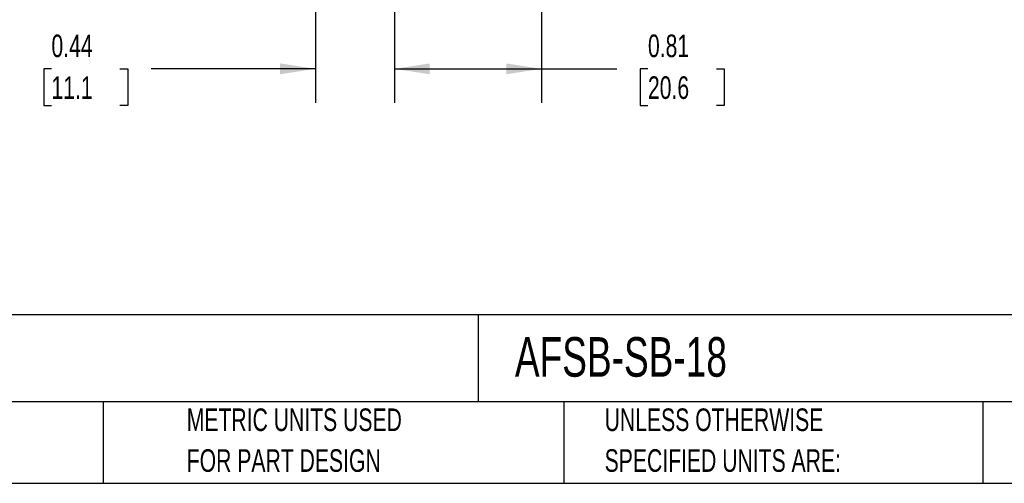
# Model space of a CAD drawing. Header units: inches. Extents: x 0.2 to 10.8, y 0.2 to 8.2.
# Tile 2 of 16: x 4.4 to 8.1, y 0.2 to 2. Entities that reach past the tile are written whole.
import ezdxf

# ---------------------------------------------------------------- set-up
doc = ezdxf.new("R2010")
doc.units = ezdxf.units.IN
doc.header["$MEASUREMENT"] = 0
doc.layers.add('DIMENSIONS', color=140, linetype='Continuous', lineweight=25)
doc.layers.add('TEXT', color=140, linetype='Continuous', lineweight=25)
doc.styles.add('SLDTEXTSTYLE0', font='TXT', dxfattribs={"width": 0.7})
doc.dimstyles.new('SLDDIMSTYLE2', dxfattribs={"dimtxt": 0.084961, "dimasz": 0.13, "dimexe": 0, "dimexo": 0.0625, "dimgap": 0.02124, "dimtad": 0, "dimtih": 1, "dimtoh": 1, "dimlfac": 1.5, "dimrnd": 1e-09, "dimdsep": 46, "dimtxsty": 'SLDTEXTSTYLE0', "dimsah": 1, "dimcen": 0.09, "dimadec": 0, "dimazin": 2, "dimtfac": 1, "dimtofl": 0, "dimtmove": 0, "dimatfit": 3, "dimfxl": 0, "dimfrac": 2, "dimtolj": 1, "dimtzin": 12, "dimarcsym": 0})
doc.dimstyles.new('SLDDIMSTYLE3', dxfattribs={"dimtxt": 0.084961, "dimasz": 0.13, "dimexe": 0, "dimexo": 0.0625, "dimgap": 0.02124, "dimtad": 0, "dimtih": 1, "dimtoh": 1, "dimlfac": 1.5, "dimrnd": 1e-09, "dimdsep": 46, "dimtxsty": 'SLDTEXTSTYLE0', "dimsah": 1, "dimcen": 0.09, "dimadec": 0, "dimazin": 2, "dimtfac": 1, "dimtmove": 0, "dimatfit": 0, "dimfxl": 0, "dimfrac": 2, "dimtolj": 1, "dimtzin": 12, "dimarcsym": 0})

# ---------------------------------------------------------------- blocks, each defined once
blk = doc.blocks.new('_D_6')
at = {"layer": 'DIMENSIONS'}
for p, q in [((5.5324, 2.3729), (5.5324, 1.6538)), ((5.8241, 2.2175), (5.8241, 1.6538)), ((4.5595, 1.7788), (4.531, 1.7788)), ((4.531, 1.7788), (4.531, 1.6437)), ((4.812, 1.7788), (4.8405, 1.7788)), ((4.8405, 1.7788), (4.8405, 1.6437)), ((5.5324, 1.7788), (4.9271, 1.7788)), ((5.8241, 1.7788), (6.0741, 1.7788)), ((4.531, 1.6437), (4.5595, 1.6437)), ((4.8405, 1.6437), (4.812, 1.6437))]:
    blk.add_line(p, q, dxfattribs=at)
for points in [[(5.5324, 1.7788), (5.4024, 1.7988), (5.4024, 1.7588)], [(5.8241, 1.7788), (5.9541, 1.7588), (5.9541, 1.7988)]]:
    blk.add_solid(points, dxfattribs=at)
at = {"layer": 'DIMENSIONS', "char_height": 0.08333, "attachment_point": 1, "style": 'SLDTEXTSTYLE0'}
for s, insert in [('0.44', (4.5595, 1.9052)), ('11.1', (4.5595, 1.7512))]:
    blk.add_mtext(s, dxfattribs=dict(at, insert=insert))
blk = doc.blocks.new('_D_7')
at = {"layer": 'DIMENSIONS'}
for p, q in [((6.3658, 2.4979), (6.3658, 1.6538)), ((5.8241, 2.2175), (5.8241, 1.6538)), ((5.8241, 1.7788), (6.3658, 1.7788)), ((6.3658, 1.7788), (6.6433, 1.7788)), ((6.7584, 1.7788), (6.7299, 1.7788)), ((6.7299, 1.7788), (6.7299, 1.6437)), ((7.0108, 1.7788), (7.0394, 1.7788)), ((7.0394, 1.7788), (7.0394, 1.6437)), ((6.7299, 1.6437), (6.7584, 1.6437)), ((7.0394, 1.6437), (7.0108, 1.6437))]:
    blk.add_line(p, q, dxfattribs=at)
for points in [[(5.8241, 1.7788), (5.9541, 1.7588), (5.9541, 1.7988)], [(6.3658, 1.7788), (6.2358, 1.7988), (6.2358, 1.7588)]]:
    blk.add_solid(points, dxfattribs=at)
at = {"layer": 'DIMENSIONS', "char_height": 0.08333, "attachment_point": 1, "style": 'SLDTEXTSTYLE0'}
for s, insert in [('0.81', (6.7584, 1.9052)), ('20.6', (6.7584, 1.7512))]:
    blk.add_mtext(s, dxfattribs=dict(at, insert=insert))

msp = doc.modelspace()

# ---------------------------------------------------------------- linework, layer by layer
at = {"layer": 'TEXT'}
for p, q in [((10.75, 0.871107), (0.25, 0.871107)), ((6.13224, 0.871107), (6.13224, 0.55)), ((10.75, 0.55), (0.25, 0.55)), ((4.749861, 0.55), (4.749861, 0.25)), ((6.448038, 0.55), (6.448038, 0.25)), ((7.993083, 0.55), (7.993083, 0.25)), ((0.25, 0.25), (10.75, 0.25))]:
    msp.add_line(p, q, dxfattribs=at)

# ---------------------------------------------------------------- texts
at = {"layer": 'TEXT', "attachment_point": 1, "style": 'SLDTEXTSTYLE0'}
for s, insert, char_height in [('SWIVELLINK STANDARD SERIES IMPERIAL SENSOR MOUNT, FOR USE WITH AFSB-SBH, AFSB-SBH-XS AND 18MM', (0.313612, 0.81182), 0.07291667), ('AFSB-SB-18', (6.268021, 0.789182), 0.1458333), ('METRIC UNITS USED', (5.058204, 0.526141), 0.08333333), ('UNLESS OTHERWISE', (6.598737, 0.526141), 0.08333333), ('FOR PART DESIGN', (5.058204, 0.37566), 0.08333333), ('SPECIFIED UNITS ARE:', (6.598737, 0.37566), 0.08333333)]:
    msp.add_mtext(s, dxfattribs=dict(at, insert=insert, char_height=char_height))

# ---------------------------------------------------------------- dimensions: what is measured, and where the dimension line sits
at = {"layer": 'DIMENSIONS'}
for base, p2, dimstyle, picture, middle in [((6.365778, 1.778773), (6.365778, 2.547858), 'SLDDIMSTYLE2', '_D_7', (6.884615, 1.778773)), ((5.532445, 1.778773), (5.532445, 2.422858), 'SLDDIMSTYLE3', '_D_6', (4.68576, 1.778773))]:
    dim = msp.add_linear_dim(base=base, p1=(5.824111, 2.267525), p2=p2, dimstyle=dimstyle, dxfattribs=at)
    dim.commit()
    dim.dimension.update_dxf_attribs({"geometry": picture, "text_midpoint": middle, "dimtype": 160})

doc.saveas('drawing.dxf')
